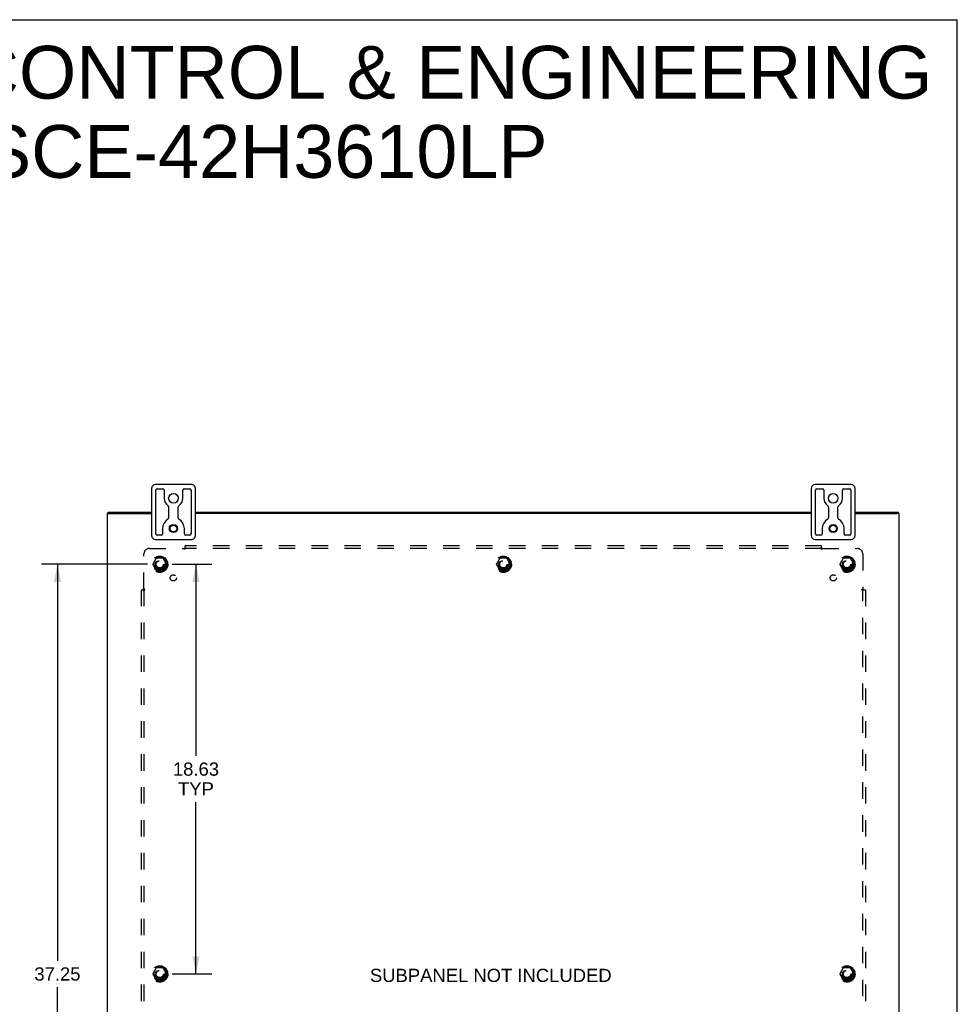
# Model space of a CAD drawing. Header units: inches. Extents: x 0 to 136, y 0 to 88.
# Tile 9 of 9: x 93 to 136, y 43 to 88. Entities that reach past the tile are written whole.
import ezdxf

# ---------------------------------------------------------------- set-up
doc = ezdxf.new("R2010")
doc.units = ezdxf.units.IN
doc.header["$LTSCALE"] = 7.48
doc.header["$MEASUREMENT"] = 0
doc.linetypes.add('HIDDEN', pattern=[0.2, 0.1, -0.1])
doc.layers.get('0').update_dxf_attribs({"linetype": 'CONTINUOUS'})
for name, color, linetype in [('DEFAULT_2', 8, 'HIDDEN'), ('DIMENSIONS', 7, 'CONTINUOUS'), ('SUBPANEL', 7, 'CONTINUOUS')]:
    doc.layers.add(name, color=color, linetype=linetype)
doc.styles.get("Standard").update_dxf_attribs({"font": 'arial.ttf'})
doc.dimstyles.new('DIMSTYLE_1', dxfattribs={"dimtxt": 0.6, "dimasz": 0.8, "dimexe": 0.09, "dimexo": 0.07, "dimgap": 0.0375, "dimtad": 0, "dimtih": 1, "dimtoh": 1, "dimzin": 4, "dimdsep": 46, "dimtxsty": 'Standard', "dimblk": '_FILLED', "dimblk1": '_FILLED', "dimblk2": '_FILLED', "dimcen": 0.09, "dimadec": 3, "dimazin": 1, "dimtfac": 1, "dimtdec": 3, "dimtofl": 0, "dimtmove": 0, "dimatfit": 3, "dimldrblk": '_FILLED', "dimfxl": 0, "dimtolj": 1, "dimtzin": 4, "dimarcsym": 0})

# ---------------------------------------------------------------- blocks, each defined once
blk = doc.blocks.new('_FILLED')
at = {"color": 0, "linetype": 'ByBlock'}
blk.add_solid([(0, 0), (-1, 0.2), (-1, -0.2)], dxfattribs=at)
blk = doc.blocks.new('*D10')
at = {"layer": 'DIMENSIONS', "color": 2, "linetype": 'Continuous'}
for p, q in [((100.289, 63.244), (102.097, 63.244)), ((101.377, 63.244), (101.377, 54.532)), ((101.377, 44.619), (101.377, 52.432)), ((100.289, 44.619), (102.097, 44.619))]:
    blk.add_line(p, q, dxfattribs=at)
at = {"layer": 'DIMENSIONS', "color": 2, "linetype": 'Continuous', "xscale": 0.8, "yscale": 0.8, "zscale": 0.8}
for p, rotation in [((101.377, 63.244), 90), ((101.377, 44.619), 270)]:
    blk.add_blockref('_FILLED', p, dxfattribs=dict(at, rotation=rotation))
at = {"layer": 'DIMENSIONS', "color": 2, "linetype": 'Continuous', "insert": (101.377, 54.232), "char_height": 0.6, "width": 2.09665, "attachment_point": 2, "line_spacing_factor": 0.9}
blk.add_mtext('18.63\\PTYP', dxfattribs=at)
blk = doc.blocks.new('*D11')
at = {"layer": 'DIMENSIONS', "color": 2, "linetype": 'Continuous'}
for p, q in [((99.169, 63.244), (94.357, 63.244)), ((95.077, 63.244), (95.077, 45.219)), ((95.077, 25.994), (95.077, 44.019)), ((99.169, 25.994), (94.357, 25.994))]:
    blk.add_line(p, q, dxfattribs=at)
at = {"layer": 'DIMENSIONS', "color": 2, "linetype": 'Continuous', "xscale": 0.8, "yscale": 0.8, "zscale": 0.8}
for p, rotation in [((95.077, 63.244), 90), ((95.077, 25.994), 270)]:
    blk.add_blockref('_FILLED', p, dxfattribs=dict(at, rotation=rotation))
at = {"layer": 'DIMENSIONS', "color": 2, "linetype": 'Continuous', "insert": (95.077, 44.919), "char_height": 0.6, "width": 2.09665, "attachment_point": 2, "line_spacing_factor": 0.9}
blk.add_mtext('37.25', dxfattribs=at)

msp = doc.modelspace()

# ---------------------------------------------------------------- linework, layer by layer
at = {"color": 7, "linetype": 'Continuous'}
for p, q in [((0, 88), (136, 88)), ((136, 0), (136, 88)), ((101.1694, 66.8692), (99.5394, 66.8692)), ((131.1694, 66.8692), (129.5394, 66.8692)), ((99.3544, 66.6842), (99.3544, 64.5542)), ((99.5544, 64.6317), (99.5544, 66.6067)), ((99.6169, 66.6692), (99.8729, 66.6692)), ((99.9354, 66.6067), (99.9354, 66.2442)), ((100.7734, 66.2442), (100.7734, 66.6067)), ((100.8359, 66.6692), (101.0919, 66.6692)), ((101.1544, 66.6067), (101.1544, 64.6317)), ((101.3544, 64.5542), (101.3544, 66.6842)), ((129.3544, 66.6842), (129.3544, 64.5542)), ((129.5544, 64.6317), (129.5544, 66.6067)), ((129.6169, 66.6692), (129.8729, 66.6692)), ((129.9354, 66.6067), (129.9354, 66.2442)), ((130.7734, 66.2442), (130.7734, 66.6067)), ((130.8359, 66.6692), (131.0919, 66.6692)), ((131.1544, 66.6067), (131.1544, 64.6317)), ((131.3544, 64.5542), (131.3544, 66.6842)), ((100.1354, 65.8536), (100.1354, 65.3504)), ((100.5734, 65.3504), (100.5734, 65.8536)), ((130.1354, 65.8536), (130.1354, 65.3504)), ((130.5734, 65.3504), (130.5734, 65.8536)), ((97.3569, 65.5442), (97.4617, 65.5442)), ((97.3874, 65.5442), (97.3874, 65.6192)), ((133.3519, 65.5442), (133.2528, 65.5442)), ((133.3214, 65.5442), (133.3214, 65.6192)), ((99.7969, 64.5692), (99.6169, 64.5692)), ((99.8594, 64.8692), (99.8594, 64.6317)), ((100.8494, 64.6317), (100.8494, 64.8692)), ((101.0919, 64.5692), (100.9119, 64.5692)), ((129.7969, 64.5692), (129.6169, 64.5692)), ((129.8594, 64.8692), (129.8594, 64.6317)), ((130.8494, 64.6317), (130.8494, 64.8692)), ((131.0919, 64.5692), (130.9119, 64.5692)), ((99.5394, 64.3692), (101.1694, 64.3692)), ((129.5394, 64.3692), (131.1694, 64.3692))]:
    msp.add_line(p, q, dxfattribs=at)
at = {"color": 3, "linetype": 'Continuous'}
for p, q in [((97.3544, 23.6942), (97.3544, 65.5442)), ((97.3544, 65.5442), (97.3569, 65.5442)), ((97.3874, 65.6192), (99.3544, 65.6192)), ((97.4643, 65.5442), (99.3544, 65.5442)), ((101.3544, 65.6192), (129.3544, 65.6192)), ((129.3544, 65.5442), (101.3544, 65.5442)), ((131.3544, 65.6192), (133.3214, 65.6192)), ((131.3544, 65.5442), (133.2445, 65.5442)), ((133.3519, 65.5442), (133.3544, 65.5442)), ((133.3544, 23.6942), (133.3544, 65.5442))]:
    msp.add_line(p, q, dxfattribs=at)
at = {"color": 7, "linetype": 'Continuous'}
for centre, radius in [((100.3544, 66.2442), 0.219), ((130.3544, 66.2442), 0.219), ((100.3544, 64.8692), 0.188), ((100.3544, 64.8692), 0.156), ((130.3544, 64.8692), 0.188), ((130.3544, 64.8692), 0.156)]:
    msp.add_circle(centre, radius, dxfattribs=at)
for centre, radius, start, end in [((99.5394, 66.6842), 0.185, 90, 180), ((101.1694, 66.6842), 0.185, 0, 90), ((129.5394, 66.6842), 0.185, 90, 180), ((131.1694, 66.6842), 0.185, 0, 90), ((99.6169, 66.6067), 0.0625, 90, 180), ((99.8729, 66.6067), 0.0625, 360, 90), ((100.8359, 66.6067), 0.0625, 90, 180), ((101.0919, 66.6067), 0.0625, 360, 90), ((129.6169, 66.6067), 0.0625, 90, 180), ((129.8729, 66.6067), 0.0625, 360, 90), ((130.8359, 66.6067), 0.0625, 90, 180), ((131.0919, 66.6067), 0.0625, 360, 90), ((100.3544, 66.2442), 0.419, 180, 234.22305), ((100.0729, 65.8536), 0.0625, 0, 54.22305), ((100.6359, 65.8536), 0.0625, 125.77695, 180), ((100.3544, 66.2442), 0.419, 305.77695, 360), ((130.3544, 66.2442), 0.419, 180, 234.22305), ((130.0729, 65.8536), 0.0625, 0, 54.22305), ((130.6359, 65.8536), 0.0625, 125.77695, 180), ((130.3544, 66.2442), 0.419, 305.77695, 360), ((100.3544, 64.8692), 0.495, 120.32689, 180), ((100.0729, 65.3504), 0.0625, 300.32689, 0), ((100.6359, 65.3504), 0.0625, 180, 239.67311), ((100.3544, 64.8692), 0.495, 0, 59.67311), ((130.3544, 64.8692), 0.495, 120.32689, 180), ((130.0729, 65.3504), 0.0625, 300.32689, 0), ((130.6359, 65.3504), 0.0625, 180, 239.67311), ((130.3544, 64.8692), 0.495, 0, 59.67311), ((99.5394, 64.5542), 0.185, 180, 270), ((99.6169, 64.6317), 0.0625, 180, 270), ((99.7969, 64.6317), 0.0625, 270, 0), ((100.9119, 64.6317), 0.0625, 180, 270), ((101.0919, 64.6317), 0.0625, 270, 0), ((101.1694, 64.5542), 0.185, 270, 360), ((129.5394, 64.5542), 0.185, 180, 270), ((129.6169, 64.6317), 0.0625, 180, 270), ((129.7969, 64.6317), 0.0625, 270, 0), ((130.9119, 64.6317), 0.0625, 180, 270), ((131.0919, 64.6317), 0.0625, 270, 0), ((131.1694, 64.5542), 0.185, 270, 360)]:
    msp.add_arc(centre, radius, start, end, dxfattribs=at)
at = {"layer": 'DEFAULT_2', "color": 8, "linetype": 'HIDDEN'}
for p, q in [((99.5663, 63.5167), (99.4119, 63.2492)), ((99.4119, 63.2392), (99.5663, 62.9717)), ((99.8839, 63.5217), (99.575, 63.5217)), ((100.047, 63.2492), (99.8925, 63.5167)), ((99.8925, 62.9717), (100.047, 63.2392)), ((115.1913, 63.5167), (115.0369, 63.2492)), ((115.0369, 63.2392), (115.1913, 62.9717)), ((115.5089, 63.5217), (115.2, 63.5217)), ((115.672, 63.2492), (115.5175, 63.5167)), ((115.5175, 62.9717), (115.672, 63.2392)), ((130.8163, 63.5167), (130.6619, 63.2492)), ((130.6619, 63.2392), (130.8163, 62.9717)), ((131.1339, 63.5217), (130.825, 63.5217)), ((131.297, 63.2492), (131.1425, 63.5167)), ((131.1425, 62.9717), (131.297, 63.2392)), ((99.8839, 62.9667), (99.575, 62.9667)), ((115.5089, 62.9667), (115.2, 62.9667)), ((131.1339, 62.9667), (130.825, 62.9667)), ((99.5663, 44.8917), (99.4119, 44.6242)), ((99.8839, 44.8967), (99.575, 44.8967)), ((100.047, 44.6242), (99.8925, 44.8917)), ((130.8163, 44.8917), (130.6619, 44.6242)), ((131.1339, 44.8967), (130.825, 44.8967)), ((131.297, 44.6242), (131.1425, 44.8917)), ((99.4119, 44.6142), (99.5663, 44.3467)), ((99.8839, 44.3417), (99.575, 44.3417)), ((99.8925, 44.3467), (100.047, 44.6142)), ((130.6619, 44.6142), (130.8163, 44.3467)), ((131.1339, 44.3417), (130.825, 44.3417)), ((131.1425, 44.3467), (131.297, 44.6142))]:
    msp.add_line(p, q, dxfattribs=at)
for centre, radius in [((99.7294, 63.2442), 0.3725), ((99.7294, 63.2442), 0.3558), ((115.3544, 63.2442), 0.3725), ((115.3544, 63.2442), 0.3558), ((130.9794, 63.2442), 0.3725), ((130.9794, 63.2442), 0.3558), ((99.7294, 63.2442), 0.3125), ((99.7294, 63.2442), 0.2035), ((99.7294, 63.2442), 0.1875), ((99.7294, 63.2442), 0.1835), ((99.7294, 63.2442), 0.165), ((115.3544, 63.2442), 0.3125), ((115.3544, 63.2442), 0.2035), ((115.3544, 63.2442), 0.1875), ((115.3544, 63.2442), 0.1835), ((115.3544, 63.2442), 0.165), ((130.9794, 63.2442), 0.3125), ((130.9794, 63.2442), 0.2035), ((130.9794, 63.2442), 0.1875), ((130.9794, 63.2442), 0.1835), ((130.9794, 63.2442), 0.165), ((99.7294, 44.6192), 0.3725), ((99.7294, 44.6192), 0.3558), ((99.7294, 44.6192), 0.3125), ((99.7294, 44.6192), 0.2035), ((99.7294, 44.6192), 0.1875), ((99.7294, 44.6192), 0.1835), ((99.7294, 44.6192), 0.165), ((130.9794, 44.6192), 0.3725), ((130.9794, 44.6192), 0.3558), ((130.9794, 44.6192), 0.3125), ((130.9794, 44.6192), 0.2035), ((130.9794, 44.6192), 0.1875), ((130.9794, 44.6192), 0.1835), ((130.9794, 44.6192), 0.165)]:
    msp.add_circle(centre, radius, dxfattribs=at)
for centre, start, end in [((99.4205, 63.2442), 150.01268, 209.98829), ((99.575, 63.5117), 90.01235, 149.98915), ((99.8839, 63.5117), 30.01204, 89.98872), ((100.0383, 63.2442), 330.01268, 29.98829), ((115.0455, 63.2442), 150.01268, 209.98829), ((115.2, 63.5117), 90.01235, 149.98915), ((115.5089, 63.5117), 30.01204, 89.98872), ((115.6633, 63.2442), 330.01268, 29.98829), ((130.6705, 63.2442), 150.01268, 209.98829), ((130.825, 63.5117), 90.01235, 149.98915), ((131.1339, 63.5117), 30.01204, 89.98872), ((131.2883, 63.2442), 330.01268, 29.98829), ((99.575, 62.9767), 210.01204, 269.98872), ((99.8839, 62.9767), 270.01235, 329.98915), ((115.2, 62.9767), 210.01204, 269.98872), ((115.5089, 62.9767), 270.01235, 329.98915), ((130.825, 62.9767), 210.01204, 269.98872), ((131.1339, 62.9767), 270.01235, 329.98915), ((99.575, 44.8867), 90.01235, 149.98915), ((99.8839, 44.8867), 30.01204, 89.98872), ((130.825, 44.8867), 90.01235, 149.98915), ((131.1339, 44.8867), 30.01204, 89.98872), ((99.4205, 44.6192), 150.01268, 209.98829), ((99.575, 44.3517), 210.01204, 269.98872), ((99.8839, 44.3517), 270.01235, 329.98915), ((100.0383, 44.6192), 330.01268, 29.98829), ((130.6705, 44.6192), 150.01268, 209.98829), ((130.825, 44.3517), 210.01204, 269.98872), ((131.1339, 44.3517), 270.01235, 329.98915), ((131.2883, 44.6192), 330.01268, 29.98829)]:
    msp.add_arc(centre, 0.01, start, end, dxfattribs=at)
at = {"layer": 'SUBPANEL', "color": 8, "linetype": 'HIDDEN'}
for p, q in [((100.8857, 63.9221), (100.8857, 64.088)), ((129.8232, 64.088), (100.8857, 64.088)), ((129.8232, 63.9221), (129.8232, 64.088)), ((99.0107, 62.1233), (99.0107, 63.713)), ((99.2607, 63.963), (100.8503, 63.963)), ((100.8635, 63.9432), (100.8597, 63.9496)), ((129.8232, 63.963), (100.8857, 63.963)), ((129.8585, 63.963), (131.4482, 63.963)), ((131.6982, 63.713), (131.6982, 62.1233)), ((98.8857, 62.088), (98.8857, 27.1505)), ((98.8857, 62.088), (99.0515, 62.088)), ((99.0107, 62.088), (99.0107, 27.1505)), ((131.6573, 62.088), (131.8232, 62.088)), ((131.6784, 62.1101), (131.6848, 62.114)), ((131.6982, 27.1505), (131.6982, 62.088)), ((131.8232, 62.088), (131.8232, 27.1505))]:
    msp.add_line(p, q, dxfattribs=at)
for points in [[(100.8609, 63.974), (100.8592, 63.9723), (100.8575, 63.9706), (100.8559, 63.9689), (100.8543, 63.9672), (100.8528, 63.9657), (100.8515, 63.9642), (100.8503, 63.963)], [(100.8597, 63.9496), (100.8583, 63.9518), (100.8569, 63.954), (100.8556, 63.9561), (100.8542, 63.958), (100.8529, 63.9598), (100.8516, 63.9615), (100.8503, 63.963)], [(100.8687, 63.9817), (100.8658, 63.9788), (100.8642, 63.9773), (100.8609, 63.974)], [(100.8857, 63.9221), (100.884, 63.9227), (100.8825, 63.9234), (100.881, 63.9241), (100.8795, 63.925), (100.8781, 63.9259), (100.8767, 63.9269), (100.8753, 63.9281), (100.8739, 63.9294), (100.8724, 63.9308), (100.871, 63.9324), (100.8698, 63.9339), (100.8686, 63.9355), (100.8673, 63.9373), (100.866, 63.9392), (100.8648, 63.9411), (100.8635, 63.9432)], [(100.8857, 64.0015), (100.8843, 63.9996), (100.8828, 63.9976), (100.8814, 63.9958), (100.88, 63.994), (100.8785, 63.9922), (100.8771, 63.9906), (100.8757, 63.989), (100.8743, 63.9874), (100.8729, 63.9859), (100.8715, 63.9845), (100.8701, 63.9831), (100.8687, 63.9817)], [(129.8232, 64.0015), (129.8246, 63.9996), (129.826, 63.9976), (129.8274, 63.9958), (129.8289, 63.994), (129.8303, 63.9922), (129.8317, 63.9906), (129.8332, 63.989), (129.8346, 63.9874), (129.836, 63.9859), (129.8374, 63.9845), (129.8388, 63.9831), (129.8402, 63.9817), (129.843, 63.9788)], [(129.8232, 63.9221), (129.8248, 63.9227), (129.8264, 63.9234), (129.8279, 63.9241), (129.8293, 63.925), (129.8308, 63.9259), (129.8322, 63.9269), (129.8336, 63.9281), (129.835, 63.9294), (129.8364, 63.9308), (129.8378, 63.9324), (129.8391, 63.9339), (129.8403, 63.9355), (129.8415, 63.9373), (129.8428, 63.9392), (129.844, 63.9411), (129.8453, 63.9432), (129.8492, 63.9496)], [(129.843, 63.9788), (129.8462, 63.9757), (129.8479, 63.974), (129.8496, 63.9723), (129.8513, 63.9706), (129.853, 63.9689), (129.8545, 63.9672), (129.856, 63.9657), (129.8573, 63.9642), (129.8585, 63.963)], [(129.8492, 63.9496), (129.8505, 63.9518), (129.8519, 63.954), (129.8533, 63.9561), (129.8546, 63.958), (129.856, 63.9598), (129.8573, 63.9615), (129.8585, 63.963)], [(98.9721, 62.088), (98.9741, 62.0894), (98.976, 62.0908), (98.9778, 62.0922), (98.9797, 62.0937), (98.9814, 62.0951), (98.9831, 62.0965), (98.9847, 62.098), (98.9862, 62.0994), (98.9877, 62.1008), (98.9891, 62.1022), (98.9906, 62.1036), (98.992, 62.105), (98.9963, 62.1094)], [(98.9963, 62.1094), (98.9996, 62.1127), (99.0013, 62.1144), (99.0031, 62.1161), (99.0048, 62.1178), (99.0064, 62.1193), (99.008, 62.1208), (99.0094, 62.1221), (99.0107, 62.1233)], [(99.024, 62.114), (99.0218, 62.1153), (99.0196, 62.1167), (99.0176, 62.1181), (99.0156, 62.1194), (99.0138, 62.1208), (99.0122, 62.1221), (99.0107, 62.1233)], [(99.0515, 62.088), (99.0509, 62.0896), (99.0503, 62.0912), (99.0495, 62.0927), (99.0487, 62.0941), (99.0477, 62.0956), (99.0467, 62.097), (99.0456, 62.0984), (99.0443, 62.0998), (99.0428, 62.1012), (99.0413, 62.1026), (99.0397, 62.1039), (99.0381, 62.1051), (99.0363, 62.1063), (99.0345, 62.1076), (99.0325, 62.1088), (99.0305, 62.1101), (99.024, 62.114)], [(131.6573, 62.088), (131.6579, 62.0896), (131.6586, 62.0912), (131.6593, 62.0927), (131.6602, 62.0941), (131.6611, 62.0956), (131.6621, 62.097), (131.6633, 62.0984), (131.6646, 62.0998), (131.666, 62.1012), (131.6676, 62.1026), (131.6691, 62.1039), (131.6707, 62.1051), (131.6725, 62.1063), (131.6744, 62.1076), (131.6763, 62.1088), (131.6784, 62.1101)], [(131.6848, 62.114), (131.687, 62.1153), (131.6892, 62.1167), (131.6913, 62.1181), (131.6932, 62.1194), (131.695, 62.1208), (131.6967, 62.1221), (131.6982, 62.1233)], [(131.7092, 62.1127), (131.7075, 62.1144), (131.7058, 62.1161), (131.7041, 62.1178), (131.7024, 62.1193), (131.7009, 62.1208), (131.6994, 62.1221), (131.6982, 62.1233)], [(131.7169, 62.105), (131.7125, 62.1094), (131.7092, 62.1127)], [(131.7367, 62.088), (131.7348, 62.0894), (131.7328, 62.0908), (131.731, 62.0922), (131.7292, 62.0937), (131.7274, 62.0951), (131.7258, 62.0965), (131.7242, 62.098), (131.7226, 62.0994), (131.7211, 62.1008), (131.7197, 62.1022), (131.7183, 62.1036), (131.7169, 62.105)]]:
    msp.add_lwpolyline(points, dxfattribs=at)
for centre, radius in [((99.7294, 63.2442), 0.25), ((115.3544, 63.2442), 0.25), ((130.9794, 63.2442), 0.25), ((100.3481, 62.6255), 0.1405), ((130.3607, 62.6255), 0.1405), ((99.7294, 44.6192), 0.25), ((130.9794, 44.6192), 0.25)]:
    msp.add_circle(centre, radius, dxfattribs=at)
for centre, start, end in [((99.2607, 63.713), 90, 180), ((131.4482, 63.713), 0, 90)]:
    msp.add_arc(centre, 0.25, start, end, dxfattribs=at)

# ---------------------------------------------------------------- texts
at = {"layer": 'DIMENSIONS', "color": 2, "linetype": 'Continuous', "line_spacing_factor": 0.9}
for s, insert, char_height, width, attachment_point in [('SAGINAW CONTROL & ENGINEERING\\PSCE-42H3610LP', (104.5048, 86.8109), 2.4, 60.615613, 2), ('SUBPANEL NOT INCLUDED', (109.2885, 44.8544), 0.6, 10.971747, 1)]:
    msp.add_mtext(s, dxfattribs=dict(at, insert=insert, char_height=char_height, width=width, attachment_point=attachment_point))

# ---------------------------------------------------------------- dimensions: what is measured, and where the dimension line sits
at = {"layer": 'DIMENSIONS', "color": 2, "linetype": 'Continuous'}
dim = msp.add_linear_dim(base=(95.0773, 25.9942), p1=(99.2394, 63.2442), p2=(99.2394, 25.9942), angle=270, dimstyle='DIMSTYLE_1', dxfattribs=at)
dim.commit()
dim.dimension.update_dxf_attribs({"geometry": '*D11', "text_midpoint": (95.0783, 44.6159), "dimtype": 160})
dim = msp.add_linear_dim(base=(101.3774660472, 44.6192144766), p1=(100.2194180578, 63.2442144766), p2=(100.2194180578, 44.6192144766), angle=270, text='<>\\PTYP', dimstyle='DIMSTYLE_1', dxfattribs=at)
dim.commit()
dim.dimension.update_dxf_attribs({"geometry": '*D10', "text_midpoint": (101.3774660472, 53.4817144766), "dimtype": 160})

doc.saveas('drawing.dxf')
